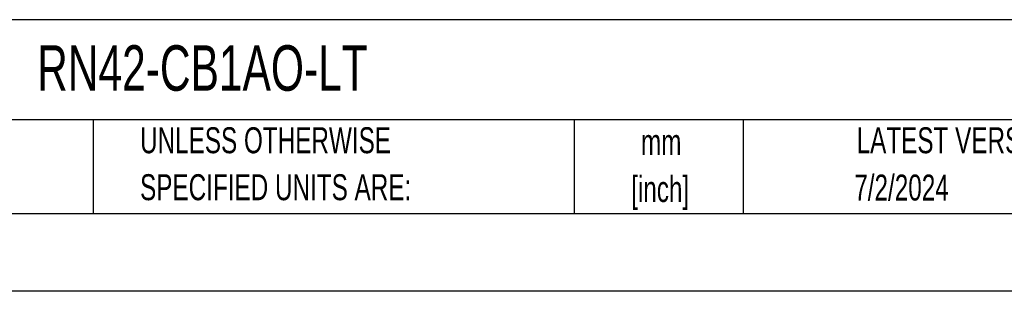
# Model space of a CAD drawing. Header units: millimetres. Extents: x 0 to 559, y 0 to 432.
# Tile 8 of 17: x 316 to 476, y 0 to 44. Entities that reach past the tile are written whole.
import ezdxf

# ---------------------------------------------------------------- set-up
doc = ezdxf.new("R2010")
doc.units = ezdxf.units.MM
doc.header["$LTSCALE"] = 2
doc.linetypes.add('CENTERX2', pattern=[20.32, 12.7, -2.54, 2.54, -2.54])
doc.layers.add('TEXT', color=140, linetype='Continuous', lineweight=25)
doc.styles.add('SLDTEXTSTYLE0', font='TXT', dxfattribs={"width": 0.7})

# ---------------------------------------------------------------- blocks, each defined once
blk = doc.blocks.new('SW_NOTE_0_1')
at = {"layer": 'TEXT', "color": 0, "linetype": 'CENTERX2', "lineweight": 18, "char_height": 4.233, "attachment_point": 2, "style": 'SLDTEXTSTYLE0'}
for s, insert in [('mm', (5.69, 5.46)), ('[inch]', (5.52, -2.19))]:
    blk.add_mtext(s, dxfattribs=dict(at, insert=insert))
blk = doc.blocks.new('SW_NOTE_0_2')
at = {"layer": 'TEXT', "color": 0, "linetype": 'CENTERX2', "lineweight": 18, "char_height": 4.2333, "attachment_point": 1, "style": 'SLDTEXTSTYLE0'}
for s, insert in [('UNLESS OTHERWISE', (0, 5.46)), ('SPECIFIED UNITS ARE:', (0, -2.19))]:
    blk.add_mtext(s, dxfattribs=dict(at, insert=insert))

msp = doc.modelspace()

# ---------------------------------------------------------------- linework, layer by layer
at = {"color": 7, "linetype": 'Continuous'}
msp.add_line((558.805, 0.005), (0.005, 0.005), dxfattribs=at)
at = {"layer": 'TEXT'}
for p, q in [((546.1, 44.252), (12.7, 44.252)), ((546.1, 27.94), (12.7, 27.94)), ((327.56, 27.94), (327.56, 12.7)), ((406.049, 27.94), (406.049, 12.7)), ((433.624, 27.94), (433.624, 12.7)), ((12.7, 12.7), (546.1, 12.7))]:
    msp.add_line(p, q, dxfattribs=at)

# ---------------------------------------------------------------- block references
at = {"layer": 'TEXT', "linetype": 'CENTERX2', "lineweight": 18}
for name, p in [('SW_NOTE_0_2', (335.216, 21.271)), ('SW_NOTE_0_1', (414.572, 20.972))]:
    msp.add_blockref(name, p, dxfattribs=at)

# ---------------------------------------------------------------- texts
at = {"layer": 'TEXT', "linetype": 'CENTERX2', "lineweight": 18, "style": 'SLDTEXTSTYLE0'}
for s, insert, char_height, attachment_point in [('RN42-CB1AO-LT', (318.415, 40.091), 7.40833, 1), ('LATEST VERSION', (469.104, 26.728), 4.23333, 2), ('7/2/2024', (459.478, 19.023), 4.2333, 2)]:
    msp.add_mtext(s, dxfattribs=dict(at, insert=insert, char_height=char_height, attachment_point=attachment_point))

doc.saveas('drawing.dxf')
